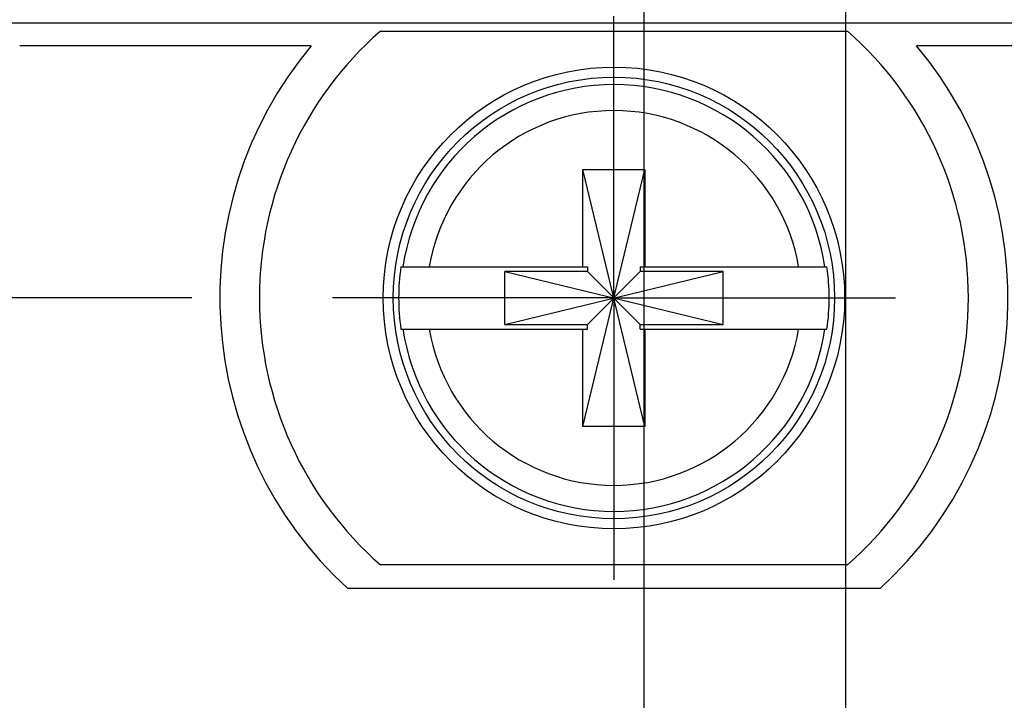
# Model space of a CAD drawing. Header units: inches. Extents: x 0.2 to 16.8, y 0.1 to 10.8.
# Tile 9 of 20: x 4.062 to 4.499, y 8.007 to 8.309. Entities that reach past the tile are written whole.
import ezdxf

# ---------------------------------------------------------------- set-up
doc = ezdxf.new("R2010")
doc.units = ezdxf.units.IN
doc.header["$LTSCALE"] = 0.935
doc.header["$MEASUREMENT"] = 0
doc.linetypes.add('CENTER', pattern=[0.6, 0.375, -0.075, 0.075, -0.075])
doc.layers.get('0').update_dxf_attribs({"linetype": 'CONTINUOUS'})
doc.layers.add('DEFAULT_1', color=7, linetype='CENTER')
doc.layers.add('DIMENSIONS', color=7, linetype='CONTINUOUS')
doc.styles.get("Standard").update_dxf_attribs({"font": 'txt', "width": 0.8})
doc.dimstyles.new('DIMSTYLE_2', dxfattribs={"dimtxt": 0.125, "dimasz": 0.18, "dimexe": 0.18, "dimexo": 0.0625, "dimgap": 0.09, "dimtad": 0, "dimtih": 1, "dimtoh": 1, "dimdec": 3, "dimzin": 4, "dimdsep": 46, "dimtxsty": 'STANDARD', "dimblk": '_FILLED', "dimblk1": '_FILLED', "dimblk2": '_FILLED', "dimcen": 0.09, "dimadec": 0, "dimazin": 0, "dimtp": 0.001, "dimtm": 0.001, "dimtfac": 1, "dimtdec": 3, "dimtofl": 0, "dimtmove": 0, "dimatfit": 3, "dimldrblk": '_FILLED', "dimfxl": 1, "dimtolj": 1, "dimtzin": 4, "dimarcsym": 0})

# ---------------------------------------------------------------- blocks, each defined once
blk = doc.blocks.new('*D4')
at = {"layer": 'DIMENSIONS', "color": 2, "linetype": 'CONTINUOUS'}
for p, q in [((3.639457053, 8.3700310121), (3.3444033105, 8.3700310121)), ((3.663828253, 8.3078549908), (3.639457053, 8.3700310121)), ((3.9694033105, 8.3078549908), (3.663828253, 8.3078549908))]:
    blk.add_line(p, q, dxfattribs=at)
at = {"layer": 'DIMENSIONS', "color": 2, "linetype": 'CONTINUOUS', "insert": (3.2819033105, 8.4325310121), "char_height": 0.125, "width": 1.025, "attachment_point": 3, "line_spacing_factor": 0.9}
blk.add_mtext('.122{\\Ftxt.shx;\\W1.000000;\\H0.125000; }[3.1]', dxfattribs=at)
blk = doc.blocks.new('_FILLED')
at = {"color": 0, "linetype": 'BYBLOCK'}
blk.add_solid([(0, 0), (-1, 0.1736111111), (-1, -0.1736111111)], dxfattribs=at)
blk = doc.blocks.new('*D5')
at = {"layer": 'DIMENSIONS', "color": 2, "linetype": 'CONTINUOUS'}
blk.add_line((4.1383033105, 8.1858549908), (3.3444033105, 8.1858549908), dxfattribs=at)
at = {"layer": 'DIMENSIONS', "color": 2, "linetype": 'CONTINUOUS', "insert": (3.2819033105, 8.2483549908), "char_height": 0.125, "width": 0.825, "attachment_point": 3, "line_spacing_factor": 0.9}
blk.add_mtext('.000{\\Ftxt.shx;\\W1.000000;\\H0.125000; }[0]', dxfattribs=at)
blk = doc.blocks.new('*D6')
at = {"layer": 'DIMENSIONS', "color": 2, "linetype": 'CONTINUOUS'}
blk.add_line((4.3985526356, 7.1180410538), (3.3444033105, 7.1180410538), dxfattribs=at)
at = {"layer": 'DIMENSIONS', "color": 2, "linetype": 'CONTINUOUS', "insert": (3.2819033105, 7.1805410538), "char_height": 0.125, "width": 1.425, "attachment_point": 3, "line_spacing_factor": 0.9}
blk.add_mtext('-1.068{\\Ftxt.shx;\\W1.000000;\\H0.125000; }[27.12]', dxfattribs=at)
blk = doc.blocks.new('*D7')
at = {"layer": 'DIMENSIONS', "color": 2, "linetype": 'CONTINUOUS'}
blk.add_line((4.3985526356, 6.2930410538), (3.3444033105, 6.2930410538), dxfattribs=at)
at = {"layer": 'DIMENSIONS', "color": 2, "linetype": 'CONTINUOUS', "insert": (3.2819033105, 6.3555410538), "char_height": 0.125, "width": 1.425, "attachment_point": 3, "line_spacing_factor": 0.9}
blk.add_mtext('-1.893{\\Ftxt.shx;\\W1.000000;\\H0.125000; }[48.08]', dxfattribs=at)
blk = doc.blocks.new('*D10')
at = {"layer": 'DIMENSIONS', "color": 2, "linetype": 'CONTINUOUS'}
blk.add_line((4.0894033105, 3.3651449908), (3.3444033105, 3.3651449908), dxfattribs=at)
at = {"layer": 'DIMENSIONS', "color": 2, "linetype": 'CONTINUOUS', "insert": (3.2819033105, 3.4276449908), "char_height": 0.125, "width": 1.525, "attachment_point": 3, "line_spacing_factor": 0.9}
blk.add_mtext('-4.821{\\Ftxt.shx;\\W1.000000;\\H0.125000; }[122.45]', dxfattribs=at)
blk = doc.blocks.new('*D13')
at = {"layer": 'DIMENSIONS', "color": 2, "linetype": 'CONTINUOUS'}
blk.add_line((4.8199033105, 8.3703549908), (4.8199033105, 8.9953549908), dxfattribs=at)
at = {"layer": 'DIMENSIONS', "color": 2, "linetype": 'CONTINUOUS', "insert": (4.7574033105, 9.0578549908), "char_height": 0.125, "width": 1.225, "attachment_point": 1, "rotation": 90, "line_spacing_factor": 0.9}
blk.add_mtext('.494{\\Ftxt.shx;\\W1.000000;\\H0.125000; }[12.55]', dxfattribs=at)
blk = doc.blocks.new('*D14')
at = {"layer": 'DIMENSIONS', "color": 2, "linetype": 'CONTINUOUS'}
for p, q in [((4.6539754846, 8.7742303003), (4.6539754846, 8.9953549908)), ((4.4289033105, 8.495514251), (4.6539754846, 8.7742303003)), ((4.4289033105, 5.9239589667), (4.4289033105, 8.495514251))]:
    blk.add_line(p, q, dxfattribs=at)
at = {"layer": 'DIMENSIONS', "color": 2, "linetype": 'CONTINUOUS', "insert": (4.5914754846, 9.0578549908), "char_height": 0.125, "width": 1.425, "attachment_point": 1, "rotation": 90, "line_spacing_factor": 0.9}
blk.add_mtext('2X .103{\\Ftxt.shx;\\W1.000000;\\H0.125000; }[2.62]', dxfattribs=at)
blk = doc.blocks.new('*D15')
at = {"layer": 'DIMENSIONS', "color": 2, "linetype": 'CONTINUOUS'}
for p, q in [((4.4845984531, 8.7704071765), (4.4845984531, 8.9953549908)), ((4.3392655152, 8.5789997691), (4.4845984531, 8.7704071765)), ((4.3392655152, 7.2896769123), (4.3392655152, 8.5789997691))]:
    blk.add_line(p, q, dxfattribs=at)
at = {"layer": 'DIMENSIONS', "color": 2, "linetype": 'CONTINUOUS', "insert": (4.4220984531, 9.0578549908), "char_height": 0.125, "width": 1.425, "attachment_point": 1, "rotation": 90, "line_spacing_factor": 0.9}
blk.add_mtext('2X .013{\\Ftxt.shx;\\W1.000000;\\H0.125000; }[0.34]', dxfattribs=at)

msp = doc.modelspace()

# ---------------------------------------------------------------- linework, layer by layer
at = {"color": 7, "linetype": 'CONTINUOUS'}
for p, q in [((4.8199033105, 8.3078549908), (4.0319033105, 8.3078549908)), ((4.2221536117, 8.3043549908), (4.4296530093, 8.3043549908)), ((4.1914255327, 8.2978549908), (4.0618956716, 8.2978549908)), ((4.7898894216, 8.2978549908), (4.460360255, 8.2978549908)), ((4.312123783, 8.1287683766), (4.3396828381, 8.2429416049)), ((4.312123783, 8.1996345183), (4.312123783, 8.2429416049)), ((4.3396828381, 8.1287683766), (4.312123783, 8.2429416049)), ((4.312123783, 8.2429416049), (4.3396828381, 8.2429416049)), ((4.3396828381, 8.2429416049), (4.3396828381, 8.1996345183)), ((4.231256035, 8.1996345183), (4.3141907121, 8.1996345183)), ((4.3141907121, 8.1996345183), (4.3141907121, 8.1975675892)), ((4.3376159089, 8.1996345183), (4.3376159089, 8.1975675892)), ((4.3376159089, 8.1996345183), (4.420550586, 8.1996345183)), ((4.2773796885, 8.1741423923), (4.2773796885, 8.1975675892)), ((4.2773796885, 8.1741423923), (4.3744269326, 8.1975675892)), ((4.3141907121, 8.1975675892), (4.2773796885, 8.1975675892)), ((4.2773796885, 8.1975675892), (4.3744269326, 8.1741423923)), ((4.3141907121, 8.1741423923), (4.3376159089, 8.1975675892)), ((4.3376159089, 8.1741423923), (4.3141907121, 8.1975675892)), ((4.3744269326, 8.1975675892), (4.3376159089, 8.1975675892)), ((4.3744269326, 8.1741423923), (4.3744269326, 8.1975675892)), ((4.231256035, 8.1720754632), (4.3141907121, 8.1720754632)), ((4.2773796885, 8.1741423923), (4.3141907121, 8.1741423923)), ((4.312123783, 8.1287683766), (4.312123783, 8.1720754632)), ((4.3141907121, 8.1720754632), (4.3141907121, 8.1741423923)), ((4.3376159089, 8.1720754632), (4.3376159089, 8.1741423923)), ((4.3376159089, 8.1741423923), (4.3744269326, 8.1741423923)), ((4.3376159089, 8.1720754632), (4.420550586, 8.1720754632)), ((4.3396828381, 8.1720754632), (4.3396828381, 8.1287683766)), ((4.3396828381, 8.1287683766), (4.312123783, 8.1287683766)), ((4.4296530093, 8.0673549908), (4.2221536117, 8.0673549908)), ((4.4441519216, 8.0568480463), (4.207647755, 8.0568480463))]:
    msp.add_line(p, q, dxfattribs=at)
for radius in [0.1025, 0.0980314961]:
    msp.add_circle((4.3259033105, 8.1858549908), radius, dxfattribs=at)
for centre, radius, start, end in [((4.3259033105, 8.1858549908), 0.1575, 131.2029536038, 228.7970463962), ((4.3259033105, 8.1858549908), 0.1575, 311.2029536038, 48.7970463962), ((4.3256013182, 8.1858369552), 0.1747889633, 140.14283521, 227.5587268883), ((4.3261926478, 8.1858296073), 0.1747873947, 312.4442799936, 39.8607318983), ((4.3259033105, 8.1858549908), 0.0947326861, 8.3637410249, 171.6362589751), ((4.3259033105, 8.1858549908), 0.0831967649, 9.5335881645, 170.4664118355), ((4.3259033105, 8.1858549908), 0.0956450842, 171.7166074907, 188.2833925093), ((4.3259033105, 8.1858549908), 0.0956450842, 351.7166074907, 8.2833925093), ((4.3259033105, 8.1858549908), 0.0947326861, 188.3637410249, 351.6362589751), ((4.3259033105, 8.1858549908), 0.0831967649, 189.5335881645, 350.4664118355)]:
    msp.add_arc(centre, radius, start, end, dxfattribs=at)
at = {"layer": 'DEFAULT_1', "color": 7, "linetype": 'CENTER'}
for q in [(4.3259033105, 8.3109549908), (4.2008033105, 8.1858549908), (4.3259033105, 8.0607549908), (4.4510033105, 8.1858549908)]:
    msp.add_line((4.3259033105, 8.1858549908), q, dxfattribs=at)

# ---------------------------------------------------------------- dimensions: what is measured, and where the dimension line sits
at = {"layer": 'DIMENSIONS', "color": 2, "linetype": 'CONTINUOUS'}
for feature_location, offset, origin, text, picture, middle in [((4.4289033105, 5.9239589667), (0.22507217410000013, 3.0713960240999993), (4.3259033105, 5.8823549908), '2X <>', '*D14', (4.6539754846, 9.7703549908)), ((4.3392655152, 7.2896769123), (0.14533293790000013, 1.7056780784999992), (4.3259033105, 7.2271769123), '2X <>', '*D15', (4.4845984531, 9.7703549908)), ((4.0894033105, 3.3651449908), (-0.7449999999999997, 0), (4.1519033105, 8.1858549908), '-<>', '*D10', (2.2694033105, 3.3651449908)), ((4.3985526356, 7.1180410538), (-1.0541493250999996, 0), (4.4610526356, 8.1858549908), '-<>', '*D6', (2.3194033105, 7.1180410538)), ((4.3985526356, 6.2930410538), (-1.0541493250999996, 0), (4.4610526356, 8.1858549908), '-<>', '*D7', (2.3194033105, 6.2930410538))]:
    dim = msp.add_ordinate_dim(feature_location=feature_location, offset=offset, dtype=0, origin=origin, text=text, dimstyle='DIMSTYLE_2', dxfattribs=at)
    dim.commit()
    dim.dimension.update_dxf_attribs({"geometry": picture, "text_midpoint": middle})
for feature_location, offset, dtype, origin, picture, middle in [((4.8199033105, 8.3703549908), (0, 0.625), 1, (4.3259033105, 8.3078549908), '*D13', (4.8199033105, 9.6703549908)), ((3.9694033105, 8.3078549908), (-0.625, 0.06217602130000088), 0, (4.2008033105, 8.1858549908), '*D4', (2.5194033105, 8.3700310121)), ((4.1383033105, 8.1858549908), (-0.7939000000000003, 0), 0, (4.2008033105, 8.1858549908), '*D5', (2.6194033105, 8.1858549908))]:
    dim = msp.add_ordinate_dim(feature_location=feature_location, offset=offset, dtype=dtype, origin=origin, dimstyle='DIMSTYLE_2', dxfattribs=at)
    dim.commit()
    dim.dimension.update_dxf_attribs({"geometry": picture, "text_midpoint": middle})

doc.saveas('drawing.dxf')
